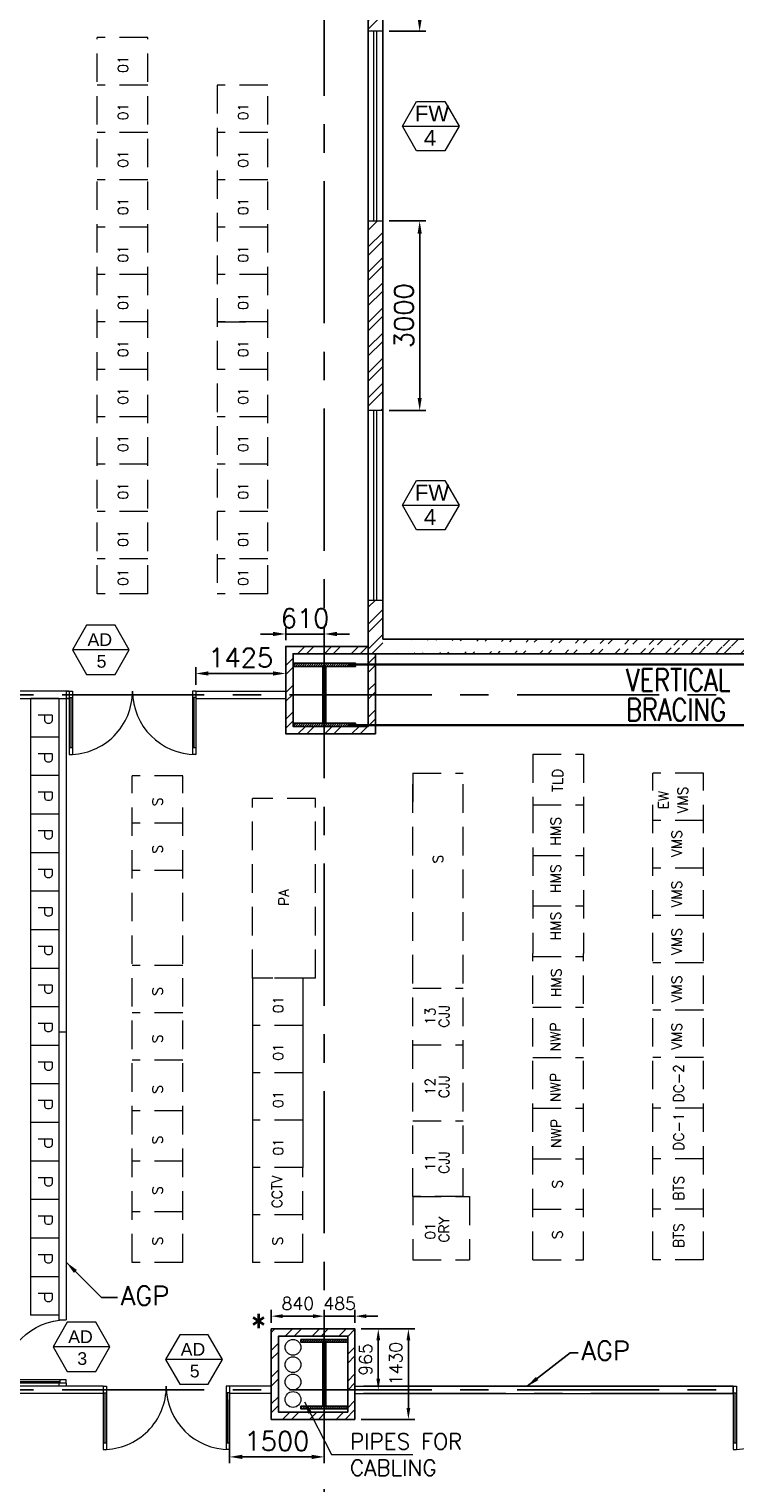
# Model space of a CAD drawing. Header units: inches. Extents: x 0 to 1564127, y -23460 to 23144100.
# Tile 125 of 215: x 554542 to 565712, y 136254 to 159261. Entities that reach past the tile are written whole.
import ezdxf
from ezdxf.enums import TextEntityAlignment as Align

# ---------------------------------------------------------------- set-up
doc = ezdxf.new("R2010")
doc.units = ezdxf.units.IN
doc.header["$LTSCALE"] = 1800
doc.header["$MEASUREMENT"] = 0
doc.linetypes.add('CENTER', pattern=[2, 1.25, -0.25, 0.25, -0.25])
doc.linetypes.add('HIDDEN', pattern=[0.375, 0.25, -0.125])
doc.layers.get('0').update_dxf_attribs({"color": 253, "lineweight": 9})
for name, color, linetype in [('1', 7, 'Continuous'), ('BRACING', 1, 'HIDDEN'), ('CEN', 2, 'CENTER'), ('COL', 1, 'Continuous'), ('GRID', 251, 'CENTER'), ('PH Plan', 7, 'Continuous'), ('PNLT', 8, 'Continuous'), ('TEXT', 3, 'Continuous'), ('WALL', 6, 'Continuous')]:
    doc.layers.add(name, color=color, linetype=linetype)
for name, color, linetype, lineweight in [('2CON', 1, 'Continuous', 13), ('A-DOOR', 31, 'Continuous', 9), ('A-DOOR-GLAZ', 31, 'Continuous', 18), ('A-WIN TAG', 3, 'Continuous', 13), ('A-WIN TAG TEXT', 3, 'Continuous', 13), ('LAYOUT', 8, 'Continuous', 9), ('LEADER', 4, 'Continuous', 15), ('PARTITION WALL', 4, 'Continuous', 9), ('PNL', 8, 'HIDDEN', 9), ('WALL HATCH', 251, 'Continuous', 13), ('WINDOW', 3, 'Continuous', 13)]:
    doc.layers.add(name, color=color, linetype=linetype, lineweight=lineweight)
doc.styles.add('ROAMNS', font='ROMANS.shx')
doc.styles.add('ROMANS', font='romans.shx')
doc.styles.get("Standard").update_dxf_attribs({"font": 'arial.ttf'})
doc.dimstyles.new('DIM INT 1', dxfattribs={"dimtxt": 300, "dimasz": 200, "dimexe": 100, "dimexo": 100, "dimgap": 100, "dimtad": 1, "dimdec": 0, "dimzin": 13, "dimdsep": 46, "dimlunit": 5, "dimtxsty": 'ROAMNS', "dimblk1": 'CLOSEDBLANK', "dimcen": 0.09, "dimclrd": 9, "dimclre": 9, "dimclrt": 4, "dimadec": 0, "dimazin": 0, "dimtfac": 1, "dimtdec": 0, "dimtix": 1, "dimtmove": 2, "dimatfit": 3, "dimfxl": 1, "dimtolj": 1, "dimtzin": 13, "dimarcsym": 0})
doc.dimstyles.new('DIM INT 2', dxfattribs={"dimtxt": 200, "dimasz": 180, "dimexe": 100, "dimexo": 100, "dimgap": 100, "dimtad": 1, "dimdec": 0, "dimzin": 13, "dimdsep": 46, "dimlunit": 5, "dimtxsty": 'ROAMNS', "dimcen": 0.09, "dimclrd": 9, "dimclre": 9, "dimclrt": 4, "dimadec": 0, "dimazin": 0, "dimtfac": 1, "dimtdec": 0, "dimtix": 1, "dimtmove": 2, "dimatfit": 3, "dimfxl": 1, "dimtolj": 1, "dimtzin": 13, "dimarcsym": 0})

# ---------------------------------------------------------------- blocks, each defined once
blk = doc.blocks.new('D E F G-ROW COLUMN UNIT2')
at = {"layer": 'COL'}
h = blk.add_hatch(dxfattribs=at)
h.set_pattern_fill('ANSI31', color=256, scale=200, angle=180, style=0)
h.set_pattern_definition([(225, (-557328.912, -127499.994), (17.6776695, -17.6776695), [])])
h.paths.add_polyline_path([(495, 500), (0, 500), (0, 446), (22, 450), (495, 450)])
h.paths.add_polyline_path([(0, 500), (-495, 500), (-495, 450), (0, 450)])
h.paths.add_polyline_path([(0, 450), (-22, 450), (-22, 0), (0, 0)])
h.paths.add_polyline_path([(22, 450), (0, 450), (0, 0), (22, 0)])
h.paths.add_polyline_path([(0, 0), (-22, 0), (-22, -450), (0, -450)])
h.paths.add_polyline_path([(22, 0), (0, 0), (0, -450), (22, -450)])
h.paths.add_polyline_path([(0, -450), (0, -500), (-495, -500), (-495, -450)])
h.paths.add_polyline_path([(495, -450), (0, -450), (0, -500), (495, -500)])
at = {"layer": 'CEN'}
for p, q in [((0, -500), (0, 500)), ((192, 0), (-192, 0))]:
    blk.add_line(p, q, dxfattribs=at)
at = {"layer": 'COL'}
for points in [[(-495, 500), (495, 500), (495, 450), (-495, 450)], [(-22, 450), (22, 450), (22, -450), (-22, -450)], [(-495, -450), (495, -450), (495, -500), (-495, -500)]]:
    blk.add_lwpolyline(points, close=True, dxfattribs=at)
blk = doc.blocks.new('C-ROW COLUMN (above17m)')
at = {"layer": 'COL'}
h = blk.add_hatch(dxfattribs=at)
h.set_pattern_fill('ANSI31', color=256, scale=200, style=0)
h.set_pattern_definition([(45, (-78771.347, -120071.694), (-17.6776695, 17.6776695), [])])
h.paths.add_polyline_path([(22, 755), (-22, 755), (-22, -255), (22, -255)])
h.paths.add_polyline_path([(370, -300), (370, -255), (-370, -255), (-370, -300)])
h.paths.add_polyline_path([(-370, 800), (-370, 755), (370, 755), (370, 800)])
at = {"layer": 'CEN'}
for p, q in [((0, -300), (0, 800)), ((-192, 0), (192, 0))]:
    blk.add_line(p, q, dxfattribs=at)
at = {"layer": 'COL'}
for points in [[(-370, 800), (370, 800), (370, 755), (-370, 755)], [(-22, 755), (22, 755), (22, -255), (-22, -255)], [(-370, -255), (370, -255), (370, -300), (-370, -300)]]:
    blk.add_lwpolyline(points, close=True, dxfattribs=at)
blk = doc.blocks.new('_ClosedBlank')
at = {"color": 0, "linetype": 'ByBlock', "lineweight": -2}
for p, q in [((-1, 0.17), (0, 0)), ((-1, 0.17), (-1, -0.17)), ((0, 0), (-1, -0.17))]:
    blk.add_line(p, q, dxfattribs=at)
blk = doc.blocks.new('*D1122')
at = {"layer": 'A-DOOR', "color": 9, "lineweight": -2, "transparency": 16777216}
for p, q in [((560468, 160725), (560823, 160725)), ((560723, 160525), (560723, 159425)), ((560239, 159225), (560823, 159225))]:
    blk.add_line(p, q, dxfattribs=at)
at = {"layer": 'A-DOOR', "color": 9, "transparency": 16777216}
for points in [[(560690, 160525), (560756, 160525), (560723, 160725)], [(560690, 159425), (560756, 159425), (560723, 159225)]]:
    blk.add_solid(points, dxfattribs=at)
at = {"layer": 'Defpoints', "color": 0, "transparency": 16777216}
for p in [(560368, 160725), (560139, 159225), (560723, 159225)]:
    blk.add_point(p, dxfattribs=at)
at = {"layer": 'A-DOOR', "color": 4, "transparency": 16777216, "insert": (560473, 159975), "char_height": 300, "attachment_point": 5, "rotation": 90, "style": 'ROAMNS'}
blk.add_mtext('\\A1;1500', dxfattribs=at)
blk = doc.blocks.new('*D1123')
at = {"layer": 'A-DOOR', "color": 9, "lineweight": -2, "transparency": 16777216}
for p, q in [((560239, 156225), (560823, 156225)), ((560723, 156025), (560723, 153425)), ((560239, 153225), (560823, 153225))]:
    blk.add_line(p, q, dxfattribs=at)
at = {"layer": 'A-DOOR', "color": 9, "transparency": 16777216}
for points in [[(560690, 156025), (560756, 156025), (560723, 156225)], [(560690, 153425), (560756, 153425), (560723, 153225)]]:
    blk.add_solid(points, dxfattribs=at)
at = {"layer": 'Defpoints', "color": 0, "transparency": 16777216}
for p in [(560139, 156225), (560139, 153225), (560723, 153225)]:
    blk.add_point(p, dxfattribs=at)
at = {"layer": 'A-DOOR', "color": 4, "transparency": 16777216, "insert": (560473, 154725), "char_height": 300, "attachment_point": 5, "rotation": 90, "style": 'ROAMNS'}
blk.add_mtext('\\A1;3000', dxfattribs=at)
blk = doc.blocks.new('*D1143')
at = {"layer": 'A-DOOR', "color": 9, "lineweight": -2, "transparency": 16777216}
for p, q in [((557714, 137568), (557714, 136566)), ((559214, 137135), (559214, 136566)), ((557914, 136666), (559014, 136666))]:
    blk.add_line(p, q, dxfattribs=at)
at = {"layer": 'A-DOOR', "color": 9, "transparency": 16777216}
for points in [[(557914, 136700), (557914, 136633), (557714, 136666)], [(559014, 136700), (559014, 136633), (559214, 136666)]]:
    blk.add_solid(points, dxfattribs=at)
at = {"layer": 'Defpoints', "color": 0, "transparency": 16777216}
for p in [(557714, 137668), (559214, 137235), (559214, 136666)]:
    blk.add_point(p, dxfattribs=at)
at = {"layer": 'A-DOOR', "color": 4, "transparency": 16777216, "insert": (558464, 136916), "char_height": 300, "attachment_point": 5, "style": 'ROAMNS'}
blk.add_mtext('\\A1;1500', dxfattribs=at)
blk = doc.blocks.new('M_Double-Glass 1 - 2000 x 2100mm 2-290830-17_00M')
at = {"layer": 'A-DOOR', "lineweight": 18}
for p, q in [((-1001, 951), (-1001, 1053)), ((-1001, 1053), (-949, 1053)), ((-1001, 951), (-949, 951)), ((-949, 951), (-949, 1053)), ((949, 951), (949, 1053)), ((1000, 1053), (949, 1053)), ((949, 951), (1000, 951)), ((1000, 951), (1000, 1053)), ((-1001, 154), (-949, 154)), ((-1001, 52), (-1001, 154)), ((-1001, 52), (-949, 52)), ((-949, 52), (-949, 154)), ((1000, 154), (949, 154)), ((949, 52), (949, 154)), ((1000, 52), (949, 52)), ((1000, 52), (1000, 154))]:
    blk.add_line(p, q, dxfattribs=at)
at = {"layer": 'A-DOOR'}
for p, q in [((-1001, 154), (-1001, 951)), ((-949, 154), (-949, 951)), ((949, 154), (949, 951)), ((1000, 154), (1000, 951))]:
    blk.add_line(p, q, dxfattribs=at)
for centre, radius, start, end in [((-1001, 52), 1001, 0, 90), ((1000, 53), 1000, 90, 180.0388)]:
    blk.add_arc(centre, radius, start, end, dxfattribs=at)
at = {"layer": 'A-DOOR-GLAZ'}
for p, q in [((-975, 951), (-975, 154)), ((975, 154), (975, 951))]:
    blk.add_line(p, q, dxfattribs=at)
blk = doc.blocks.new('M_Single-Glass 1 - 1000 x 2100mm 2-291765-17_00M')
at = {"layer": 'A-DOOR', "lineweight": 18}
for p, q in [((449, 948), (449, 1050)), ((500, 1050), (449, 1050)), ((449, 948), (500, 948)), ((500, 948), (500, 1050)), ((449, 152), (500, 152)), ((449, 50), (449, 152)), ((500, 50), (449, 50)), ((500, 50), (500, 152))]:
    blk.add_line(p, q, dxfattribs=at)
at = {"layer": 'A-DOOR'}
for p, q in [((449, 152), (449, 948)), ((500, 152), (500, 948))]:
    blk.add_line(p, q, dxfattribs=at)
blk.add_arc((500, 50), 1000, 90, 180, dxfattribs=at)
at = {"layer": 'A-DOOR-GLAZ'}
blk.add_line((474.5, 948), (474.5, 152), dxfattribs=at)
blk = doc.blocks.new('*D1216')
at = {"layer": 'A-DOOR', "color": 9, "lineweight": -2, "transparency": 16777216}
for p, q in [((558604, 149590), (558604, 149788)), ((559214, 149590), (559214, 149788)), ((558404, 149688), (558204, 149688)), ((559214, 149688), (558604, 149688)), ((559414, 149688), (559614, 149688))]:
    blk.add_line(p, q, dxfattribs=at)
at = {"layer": 'A-DOOR', "color": 9, "transparency": 16777216}
for points in [[(558404, 149722), (558404, 149655), (558604, 149688)], [(559414, 149722), (559414, 149655), (559214, 149688)]]:
    blk.add_solid(points, dxfattribs=at)
at = {"layer": 'Defpoints', "color": 0, "transparency": 16777216}
for p in [(558604, 149688), (558604, 149490), (559214, 149490)]:
    blk.add_point(p, dxfattribs=at)
at = {"layer": 'A-DOOR', "color": 4, "transparency": 16777216, "insert": (558909, 149938), "char_height": 300, "attachment_point": 5, "style": 'ROAMNS'}
blk.add_mtext('\\A1;610', dxfattribs=at)
blk = doc.blocks.new('*D1217')
at = {"layer": 'A-DOOR', "color": 9, "lineweight": -2, "transparency": 16777216}
for p, q in [((557179, 148883), (557179, 149163)), ((558604, 148883), (558604, 149163)), ((558404, 149063), (557379, 149063))]:
    blk.add_line(p, q, dxfattribs=at)
at = {"layer": 'A-DOOR', "color": 9, "transparency": 16777216}
for points in [[(557379, 149097), (557379, 149030), (557179, 149063)], [(558404, 149097), (558404, 149030), (558604, 149063)]]:
    blk.add_solid(points, dxfattribs=at)
at = {"layer": 'Defpoints', "color": 0, "transparency": 16777216}
for p in [(557179, 149063), (557179, 148783), (558604, 148783)]:
    blk.add_point(p, dxfattribs=at)
at = {"layer": 'A-DOOR', "color": 4, "transparency": 16777216, "insert": (557891, 149313), "char_height": 300, "attachment_point": 5, "style": 'ROAMNS'}
blk.add_mtext('\\A1;1425', dxfattribs=at)
blk = doc.blocks.new('*D1691')
at = {"layer": '1', "color": 9, "lineweight": -2, "transparency": 16777216}
for p, q in [((559214, 138790), (559214, 138993)), ((559699, 138790), (559699, 138993)), ((559034, 138893), (558854, 138893)), ((559214, 138893), (559699, 138893)), ((559879, 138893), (560059, 138893))]:
    blk.add_line(p, q, dxfattribs=at)
at = {"layer": '1', "color": 9, "transparency": 16777216}
for points in [[(559034, 138923), (559034, 138863), (559214, 138893)], [(559879, 138923), (559879, 138863), (559699, 138893)]]:
    blk.add_solid(points, dxfattribs=at)
at = {"layer": 'Defpoints', "color": 0, "transparency": 16777216}
for p in [(559699, 138893), (559214, 138690), (559699, 138690)]:
    blk.add_point(p, dxfattribs=at)
at = {"layer": '1', "color": 4, "transparency": 16777216, "insert": (559456, 139093), "char_height": 200, "attachment_point": 5, "style": 'ROAMNS'}
blk.add_mtext('\\A1;485', dxfattribs=at)
blk = doc.blocks.new('*D1692')
at = {"layer": '1', "color": 9, "lineweight": -2, "transparency": 16777216}
for p, q in [((558374, 138790), (558374, 138993)), ((559214, 138790), (559214, 138993)), ((559034, 138893), (558554, 138893))]:
    blk.add_line(p, q, dxfattribs=at)
at = {"layer": '1', "color": 9, "transparency": 16777216}
for points in [[(558554, 138923), (558554, 138863), (558374, 138893)], [(559034, 138923), (559034, 138863), (559214, 138893)]]:
    blk.add_solid(points, dxfattribs=at)
at = {"layer": 'Defpoints', "color": 0, "transparency": 16777216}
for p in [(558374, 138893), (558374, 138690), (559214, 138690)]:
    blk.add_point(p, dxfattribs=at)
at = {"layer": '1', "color": 4, "transparency": 16777216, "insert": (558794, 139093), "char_height": 200, "attachment_point": 5, "style": 'ROAMNS'}
blk.add_mtext('\\A1;840', dxfattribs=at)
blk = doc.blocks.new('*D1879')
at = {"layer": '1', "color": 9, "lineweight": -2, "transparency": 16777216}
for p, q in [((559799, 138690), (560644, 138690)), ((560544, 137440), (560544, 138510)), ((559799, 137260), (560644, 137260))]:
    blk.add_line(p, q, dxfattribs=at)
at = {"layer": '1', "color": 9, "transparency": 16777216}
for points in [[(560514, 138510), (560574, 138510), (560544, 138690)], [(560514, 137440), (560574, 137440), (560544, 137260)]]:
    blk.add_solid(points, dxfattribs=at)
at = {"layer": 'Defpoints', "color": 0, "transparency": 16777216}
for p in [(559699, 138690), (560544, 138690), (559699, 137260)]:
    blk.add_point(p, dxfattribs=at)
at = {"layer": '1', "color": 4, "transparency": 16777216, "insert": (560344, 138144), "char_height": 200, "attachment_point": 5, "rotation": 90, "style": 'ROAMNS'}
blk.add_mtext('\\A1;1430', dxfattribs=at)
blk = doc.blocks.new('*D1880')
at = {"layer": '1', "color": 9, "lineweight": -2, "transparency": 16777216}
for p, q in [((559799, 138690), (560168, 138690)), ((560068, 137905), (560068, 138510)), ((559799, 137725), (560168, 137725))]:
    blk.add_line(p, q, dxfattribs=at)
at = {"layer": '1', "color": 9, "transparency": 16777216}
for points in [[(560038, 138510), (560098, 138510), (560068, 138690)], [(560038, 137905), (560098, 137905), (560068, 137725)]]:
    blk.add_solid(points, dxfattribs=at)
at = {"layer": 'Defpoints', "color": 0, "transparency": 16777216}
for p in [(559699, 138690), (560068, 138690), (559699, 137725)]:
    blk.add_point(p, dxfattribs=at)
at = {"layer": '1', "color": 4, "transparency": 16777216, "insert": (559868, 138208), "char_height": 200, "attachment_point": 5, "rotation": 90, "style": 'ROAMNS'}
blk.add_mtext('\\A1;965', dxfattribs=at)
blk = doc.blocks.new('CCR 412')
at = {"layer": 'LAYOUT'}
for p, q in [((27299, 10942), (26849, 10942)), ((26849, 10942), (26849, 10332)), ((27299, 10942), (27299, 10332)), ((27299, 10332), (26849, 10332)), ((27299, 10332), (26849, 10332)), ((27299, 10332), (26849, 10332)), ((27299, 10332), (26849, 10332)), ((27299, 10332), (26849, 10332)), ((26849, 10332), (26849, 9722)), ((27299, 10332), (26899, 10332)), ((27299, 10332), (27299, 9722)), ((27299, 9722), (26849, 9722)), ((27299, 9722), (26849, 9722)), ((27299, 9722), (26849, 9722)), ((27299, 9722), (26849, 9722)), ((27299, 9722), (26849, 9722)), ((26849, 9722), (26849, 9112)), ((27299, 9722), (26899, 9722)), ((27299, 9722), (27299, 9112)), ((27299, 9112), (26849, 9112)), ((27299, 9112), (26849, 9112)), ((27299, 9112), (26849, 9112)), ((27299, 9112), (26849, 9112)), ((27299, 9112), (26849, 9112)), ((26849, 9112), (26849, 8502)), ((27299, 9112), (26899, 9112)), ((27299, 9112), (27299, 8502)), ((27299, 8502), (26849, 8502)), ((27299, 8502), (26849, 8502)), ((27299, 8502), (26849, 8502)), ((27299, 8502), (26849, 8502)), ((27299, 8502), (26849, 8502)), ((26849, 8502), (26849, 7892)), ((27299, 8502), (26899, 8502)), ((27299, 8502), (27299, 7892)), ((27299, 7892), (26849, 7892)), ((27299, 7892), (26849, 7892)), ((27299, 7892), (26849, 7892)), ((27299, 7892), (26849, 7892)), ((27299, 7892), (26849, 7892)), ((26849, 7892), (26849, 7282)), ((27299, 7892), (26899, 7892)), ((27299, 7892), (27299, 7282)), ((27299, 7282), (26849, 7282)), ((27299, 7282), (26849, 7282)), ((27299, 7282), (26849, 7282)), ((27299, 7282), (26849, 7282)), ((27299, 7282), (26849, 7282)), ((26849, 7282), (26849, 6672)), ((27299, 7282), (26899, 7282)), ((27299, 7282), (27299, 6672)), ((27299, 6672), (26849, 6672)), ((27299, 6672), (26849, 6672)), ((27299, 6672), (26849, 6672)), ((27299, 6672), (26849, 6672)), ((27299, 6672), (26849, 6672)), ((26849, 6672), (26849, 6062)), ((27299, 6672), (26899, 6672)), ((27299, 6672), (27299, 6062)), ((30362, 6519), (30362, 3519)), ((31162, 6519), (31162, 3519)), ((27299, 6062), (26849, 6062)), ((27299, 6062), (26849, 6062)), ((27299, 6062), (26849, 6062)), ((27299, 6062), (26849, 6062)), ((27299, 6062), (26849, 6062)), ((26849, 6062), (26849, 5452)), ((27299, 6062), (26899, 6062)), ((27299, 6062), (27299, 5452)), ((27414, 5663), (27299, 5663)), ((27299, 5452), (26849, 5452)), ((27299, 5452), (26849, 5452)), ((27299, 5452), (26849, 5452)), ((27299, 5452), (26849, 5452)), ((27299, 5452), (26849, 5452)), ((26849, 5452), (26849, 4842)), ((27299, 5452), (26899, 5452)), ((27299, 5452), (27299, 4842)), ((27299, 4842), (26849, 4842)), ((27299, 4842), (26849, 4842)), ((27299, 4842), (26849, 4842)), ((27299, 4842), (26849, 4842)), ((27299, 4842), (26849, 4842)), ((26849, 4842), (26849, 4232)), ((27299, 4842), (26899, 4842)), ((27299, 4842), (27299, 4232)), ((27299, 4232), (26849, 4232)), ((27299, 4232), (26849, 4232)), ((27299, 4232), (26849, 4232)), ((27299, 4232), (26849, 4232)), ((27299, 4232), (26849, 4232)), ((26849, 4232), (26849, 3622)), ((27299, 4232), (26899, 4232)), ((27299, 4232), (27299, 3622)), ((27299, 3622), (26849, 3622)), ((27299, 3622), (26849, 3622)), ((27299, 3622), (26849, 3622)), ((27299, 3622), (26849, 3622)), ((27299, 3622), (26849, 3622)), ((26849, 3622), (26849, 3012)), ((27299, 3622), (26899, 3622)), ((27299, 3622), (27299, 3012)), ((30362, 3519), (30362, 2019)), ((27299, 3012), (26849, 3012)), ((27299, 3012), (26849, 3012)), ((27299, 3012), (26849, 3012)), ((27299, 3012), (26849, 3012)), ((27299, 3012), (26849, 3012)), ((26849, 3012), (26849, 2402)), ((27299, 3012), (26899, 3012)), ((27299, 3012), (27299, 2402)), ((27299, 2402), (26849, 2402)), ((27299, 2402), (26849, 2402)), ((27299, 2402), (26849, 2402)), ((27299, 2402), (26849, 2402)), ((27299, 2402), (26849, 2402)), ((26849, 2402), (26849, 1792)), ((27299, 2402), (26899, 2402)), ((27299, 2402), (27299, 1792)), ((27299, 1792), (26849, 1792)), ((27299, 1792), (26849, 1792)), ((27299, 1792), (26849, 1792)), ((27299, 1792), (26849, 1792)), ((27299, 1792), (26849, 1792)), ((26849, 1792), (26849, 1182)), ((27299, 1792), (26899, 1792)), ((27299, 1182), (26849, 1182)), ((37970, 58), (32340, 58)), ((29015, -67), (28999, -67))]:
    blk.add_line(p, q, dxfattribs=at)
at = {"layer": 'LAYOUT', "color": 2}
for centre in [(31005, 675), (31005, 400), (31005, 125), (31005, -150)]:
    blk.add_circle(centre, 125, dxfattribs=at)
at = {"layer": 'PNL'}
for p, q in [((27907, 12600), (27907, 21400)), ((28707, 21400), (27907, 21400)), ((28707, 12600), (28707, 21400)), ((28707, 20650), (27907, 20650)), ((29807, 20650), (29807, 12600)), ((30607, 20650), (29807, 20650)), ((30607, 12600), (30607, 20650)), ((28707, 19900), (27907, 19900)), ((30607, 19900), (29807, 19900)), ((28707, 19150), (27907, 19150)), ((30607, 19150), (29807, 19150)), ((28707, 18400), (27907, 18400)), ((30607, 18400), (29807, 18400)), ((28707, 17650), (27907, 17650)), ((30607, 17650), (29807, 17650)), ((28707, 16900), (27907, 16900)), ((30607, 16900), (29807, 16900)), ((29807, 16900), (30407, 16900)), ((28707, 16150), (27907, 16150)), ((30607, 16150), (29807, 16150)), ((28707, 15400), (27907, 15400)), ((30607, 15400), (29807, 15400)), ((28707, 14650), (27907, 14650)), ((30607, 14650), (29807, 14650)), ((28707, 13900), (27907, 13900)), ((30607, 13900), (29807, 13900)), ((28707, 13150), (27907, 13150)), ((30607, 13150), (29807, 13150)), ((28707, 12600), (27907, 12600)), ((30607, 12600), (29807, 12600)), ((34800, 10059), (35600, 10059)), ((34800, 10059), (34800, 9259)), ((35600, 10059), (35600, 9259)), ((28462, 2019), (28462, 9719)), ((28462, 2019), (28462, 9719)), ((29262, 9719), (28462, 9719)), ((29262, 2019), (29262, 9719)), ((32900, 9759), (32900, 9109)), ((32900, 3059), (32900, 9759)), ((32900, 9759), (33700, 9759)), ((33700, 3059), (33700, 9759)), ((36700, 2059), (36700, 9759)), ((37500, 9759), (36700, 9759)), ((37500, 2059), (37500, 9759)), ((31362, 9359), (30362, 9359)), ((30362, 6519), (30362, 9359)), ((31362, 6519), (31362, 9359)), ((34800, 9259), (35600, 9259)), ((34800, 9259), (34800, 6909)), ((35600, 9259), (35600, 6909)), ((37500, 9009), (36700, 9009)), ((29262, 8969), (28462, 8969)), ((34800, 8459), (35600, 8459)), ((29262, 8219), (28462, 8219)), ((37500, 8259), (36700, 8259)), ((34800, 7659), (35600, 7659)), ((37500, 7509), (36700, 7509)), ((34800, 2059), (34800, 6909)), ((35600, 2059), (35600, 6909)), ((29262, 6719), (28462, 6719)), ((34800, 6859), (35600, 6859)), ((37500, 6759), (36700, 6759)), ((31362, 6519), (30362, 6519)), ((31162, 6519), (30362, 6519)), ((32900, 6359), (33700, 6359)), ((34800, 6059), (35600, 6059)), ((37500, 6009), (36700, 6009)), ((29262, 5969), (28462, 5969)), ((31162, 5769), (30362, 5769)), ((32900, 5459), (33700, 5459)), ((29262, 5219), (28462, 5219)), ((34800, 5259), (35600, 5259)), ((37500, 5259), (36700, 5259)), ((31162, 5019), (30362, 5019)), ((29262, 4419), (28462, 4419)), ((34800, 4459), (35600, 4459)), ((37500, 4459), (36700, 4459)), ((31162, 4269), (30362, 4269)), ((32900, 4259), (33700, 4259)), ((29262, 3619), (28462, 3619)), ((31162, 3519), (30362, 3519)), ((31162, 3519), (30362, 3519)), ((31162, 2019), (31162, 3519)), ((34800, 3659), (35600, 3659)), ((37500, 3659), (36700, 3659)), ((32900, 3059), (33700, 3059)), ((33700, 3059), (32900, 3059)), ((32900, 3059), (33700, 3059)), ((32900, 3059), (32900, 2059)), ((32900, 3059), (33800, 3059)), ((33800, 3059), (33800, 2059)), ((29262, 2819), (28462, 2819)), ((31162, 2769), (30362, 2769)), ((34800, 2859), (35600, 2859)), ((37500, 2859), (36700, 2859)), ((29262, 2019), (28462, 2019)), ((31162, 2019), (30362, 2019)), ((32900, 2059), (33800, 2059)), ((34800, 2059), (35600, 2059)), ((37500, 2059), (36700, 2059))]:
    blk.add_line(p, q, dxfattribs=at)
at = {"layer": 'PH Plan', "style": 'ROMANS'}
for p in [(26973, 10716), (26973, 10106), (26973, 9496), (26973, 8886), (26973, 8276), (26973, 7666), (26973, 7056), (26973, 6446), (26973, 5836), (26973, 5226), (26973, 4616), (26973, 4006), (26973, 3396), (26973, 2786), (26973, 2176), (26973, 1566)]:
    blk.add_text('P', height=220, rotation=270, dxfattribs=at).set_placement(p)
at = {"layer": 'PH Plan', "insert": (31906, -1357), "char_height": 250, "width": 1952.38, "attachment_point": 7, "style": 'ROMANS'}
blk.add_mtext('PIPES FOR CABLING', dxfattribs=at)
at = {"layer": 'PNL', "style": 'ROMANS'}
for p in [(28395, 20842), (28395, 20092), (30295, 20092), (28395, 19342), (30295, 19342), (28395, 18592), (30295, 18592), (28395, 17842), (30295, 17842), (28395, 17092), (30295, 17092), (28395, 16342), (30295, 16342), (28395, 15592), (30295, 15592), (28395, 14842), (30295, 14842), (28395, 14092), (30295, 14092), (28395, 13342), (30295, 13342), (28395, 12723), (30295, 12723), (30850, 5961), (30850, 5211), (30850, 4461), (30850, 3711)]:
    blk.add_text('01', height=160, rotation=90, dxfattribs=at).set_placement(p)
at = {"layer": 'PNLT', "style": 'ROMANS'}
for s, p in [('S', (28940, 9239)), ('S', (28940, 8489)), ('S', (33378, 8332)), ('PA', (30940, 7661)), ('S', (28940, 6239)), ('13', (33257, 5779)), ('CJJ', (33474, 5733)), ('NWP', (35237, 5358)), ('S', (28940, 5489)), ('12', (33257, 4664)), ('CJJ', (33474, 4618)), ('NWP', (35237, 4558)), ('S', (28940, 4689)), ('NWP', (35249, 3833)), ('S', (28940, 3889)), ('11', (33257, 3464)), ('CJJ', (33474, 3418)), ('CCTV', (30831, 2876)), ('S', (35268, 3189)), ('S', (28940, 3089)), ('01', (33257, 2379)), ('CRY', (33474, 2333)), ('S', (28940, 2289)), ('S', (30840, 2289)), ('S', (35268, 2389))]:
    blk.add_text(s, height=160, rotation=90, dxfattribs=at).set_placement(p)
at = {"layer": 'PNLT', "char_height": 160, "width": 511.88, "rotation": 90, "style": 'ROMANS'}
for s, insert, attachment_point in [('TLD', (35112, 9464), 1), ('EW', (36949, 9188), 7), ('VMS', (37251, 9124), 7), ('HMS', (35242, 8617), 7), ('VMS', (37156, 8436), 7), ('HMS', (35242, 7867), 7), ('VMS', (37156, 7636), 7), ('HMS', (35242, 7117), 7), ('VMS', (37156, 6886), 7), ('HMS', (35250, 6219), 7), ('VMS', (37156, 6136), 7), ('VMS', (37156, 5386), 7), ('DC-2', (37187, 4552), 7), ('DC-1', (37187, 3786), 7), ('BTS', (37187, 2998), 7), ('BTS', (37187, 2248), 7)]:
    blk.add_mtext(s, dxfattribs=dict(at, insert=insert, attachment_point=attachment_point))
at = {"layer": '1'}
blk.add_leader([(31185, -186), (31614, -1021), (32899, -1021)], dimstyle='DIM INT 1', override={"dimgap": 100, "dimtad": 0}, dxfattribs=at)

msp = doc.modelspace()

# ---------------------------------------------------------------- hatches: boundary and pattern name
at = {"layer": 'WALL HATCH'}
h = msp.add_hatch(dxfattribs=at)
h.set_pattern_fill('ANSI32', color=256, scale=750, style=0)
h.set_pattern_definition([(45, (0, 15), (-198.87378, 198.87378), []), (45, (132.58, 15), (-198.87378, 198.87378), [])])
h.paths.add_polyline_path([(559213.7, 181605.31), (548713.7, 181605.31), (548713.7, 181375.31), (559213.7, 181375.31)])
h.paths.add_polyline_path([(560138.7, 181605.31), (559213.7, 181605.31), (559213.7, 181375.31), (559908.7, 181375.31), (559908.7, 180740.31), (560138.7, 180740.31)])
h.paths.add_polyline_path([(538213.7, 181605.31), (537288.7, 181605.31), (537288.7, 180740.31), (537518.7, 180740.31), (537518.7, 181375.31), (538213.7, 181375.31)])
h.paths.add_polyline_path([(547963.7, 181605.31), (547963.7, 181375.31), (548713.7, 181375.31), (548713.7, 181605.31)])
h.paths.add_polyline_path([(546763.7, 181375.31), (546763.7, 181605.31), (538213.7, 181605.31), (538213.7, 181375.31)])
edge = h.paths.add_edge_path()
edge.add_line((559908.7, 167540.47), (559908.7, 160740.31))
edge.add_line((559908.7, 160740.31), (560138.7, 160740.31))
edge.add_line((560138.7, 160740.31), (560138.7, 161975.31))
edge.add_line((560138.7, 161975.31), (559908.7, 161975.31))
h.paths.add_polyline_path([(560138.7, 150225.31), (559908.7, 150225.31), (559908.7, 149375.31), (560138.7, 149375.31)])
h.paths.add_polyline_path([(559908.7, 159225.31), (560138.7, 159225.31), (560138.7, 160740.31), (559908.7, 160740.31)])
h.paths.add_polyline_path([(560138.7, 156225.31), (559908.7, 156225.31), (559908.7, 153225.31), (560138.7, 153225.31)])
h.paths.add_polyline_path([(559908.7, 169475.31), (560138.7, 169475.31), (560138.7, 170740.31), (559908.7, 170740.31)])
h.paths.add_polyline_path([(560138.7, 166975.31), (559908.7, 166975.31), (559908.7, 164475.31), (560138.7, 164475.31)])
h.paths.add_polyline_path([(560138.7, 171975.31), (559908.7, 171975.31), (559908.7, 170740.31), (560138.7, 170740.31)])
h.paths.add_polyline_path([(559908.7, 179475.31), (560138.7, 179475.31), (560138.7, 180740.31), (559908.7, 180740.31)])
h.paths.add_polyline_path([(560138.7, 176475.31), (559908.7, 176475.31), (559908.7, 174975.31), (560138.7, 174975.31)])
h.paths.add_polyline_path([(537288.7, 179475.31), (537518.7, 179475.31), (537518.7, 180740.31), (537288.7, 180740.31)])
h.paths.add_polyline_path([(537518.7, 171975.31), (537288.7, 171975.31), (537288.7, 170740.31), (537518.7, 170740.31)])
h.paths.add_polyline_path([(537288.7, 174975.31), (537518.7, 174975.31), (537518.7, 176475.31), (537288.7, 176475.31)])
h.paths.add_polyline_path([(537288.7, 169475.31), (537518.7, 169475.31), (537518.7, 170740.31), (537288.7, 170740.31)])
h.paths.add_polyline_path([(537518.7, 161975.31), (537288.7, 161975.31), (537288.7, 160740.31), (537518.7, 160740.31)])
h.paths.add_polyline_path([(537288.7, 164475.31), (537518.7, 164475.31), (537518.7, 166975.31), (537288.7, 166975.31)])
h.paths.add_polyline_path([(537288.7, 159225.31), (537518.7, 159225.31), (537518.7, 160740.31), (537288.7, 160740.31)])
h.paths.add_polyline_path([(537518.7, 150225.31), (537288.7, 150225.31), (537288.7, 149605.31), (526788.7, 149605.31), (526788.7, 149390.31), (537518.7, 149390.31)])
h.paths.add_polyline_path([(537288.7, 153225.31), (537518.7, 153225.31), (537518.7, 156225.31), (537288.7, 156225.31)])
h = msp.add_hatch(dxfattribs=at)
h.set_pattern_fill('ANSI32', color=256, scale=750, style=0)
h.set_pattern_definition([(45, (0, 15), (-198.87378, 198.87378), []), (45, (132.58, 15), (-198.87378, 198.87378), [])])
edge = h.paths.add_edge_path()
edge.add_line((560138.7, 149605.31), (571928.7, 149605.31))
edge.add_line((559908.7, 149375.31), (571698.7, 149375.31))
h = msp.add_hatch(dxfattribs=at)
h.set_pattern_fill('ANSI32', color=256, scale=800, style=0)
h.paths.add_polyline_path([(560023.7, 149367.81), (560023.7, 148117.81), (558603.7, 148110.31), (558603.7, 149490.31), (559908.7, 149490.31), (559908.7, 149375.31), (558718.7, 149375.31), (558718.7, 148225.31), (559908.7, 148232.81), (559908.7, 149367.81)])
h = msp.add_hatch(dxfattribs=at)
h.set_pattern_fill('ANSI32', color=256, scale=800, style=0)
h.paths.add_polyline_path([(559698.7, 137260.31), (558373.7, 137260.31), (558373.7, 138690.31), (559698.7, 138690.31)])
h.paths.add_polyline_path([(559583.7, 137375.31), (558488.7, 137375.31), (558488.7, 138575.31), (559583.7, 138575.31)], flags=16)

# ---------------------------------------------------------------- linework, layer by layer
at = {"layer": '2CON'}
for p, q in [((560448.54, 157725.31), (561348.54, 157725.31)), ((560448.54, 151725.31), (561348.54, 151725.31)), ((556127.22, 149439.05), (555227.22, 149439.05)), ((555821.3, 138407.9), (554921.3, 138407.9)), ((557601.25, 138208.37), (556701.25, 138208.37))]:
    msp.add_line(p, q, dxfattribs=at)
at = {"layer": 'A-WIN TAG'}
for points in [[(561123.54, 158115.02), (561348.54, 157725.31), (561123.54, 157335.6), (560673.54, 157335.6), (560448.54, 157725.31), (560673.54, 158115.02)], [(561123.54, 152115.02), (561348.54, 151725.31), (561123.54, 151335.6), (560673.54, 151335.6), (560448.54, 151725.31), (560673.54, 152115.02)], [(555452.22, 149828.76), (555227.22, 149439.05), (555452.22, 149049.34), (555902.22, 149049.34), (556127.22, 149439.05), (555902.22, 149828.76)], [(555146.3, 138797.61), (554921.3, 138407.9), (555146.3, 138018.19), (555596.3, 138018.19), (555821.3, 138407.9), (555596.3, 138797.61)], [(556926.25, 138598.08), (556701.25, 138208.37), (556926.25, 137818.66), (557376.25, 137818.66), (557601.25, 138208.37), (557376.25, 138598.08)]]:
    msp.add_lwpolyline(points, close=True, dxfattribs=at)
at = {"layer": 'BRACING', "const_width": 40}
for points in [[(559583.7, 149205.31), (570843.7, 149205.31)], [(559583.7, 148245.31), (570843.7, 148245.31)]]:
    msp.add_lwpolyline(points, dxfattribs=at)
at = {"layer": 'GRID'}
for p, q in [((559213.7, 86204.51), (559213.7, 183222.97)), ((654513.7, 148725.31), (522413.7, 148725.31)), ((555128.15, 148782.81), (555178.15, 148782.81)), ((555128.15, 148667.81), (555178.15, 148667.81)), ((654513.7, 137725.31), (519413.7, 137725.31)), ((654513.7, 137725.31), (519413.7, 137725.31))]:
    msp.add_line(p, q, dxfattribs=at)
at = {"layer": 'GRID', "color": 7}
for p, q in [((565683.74, 137782.81), (559698.7, 137782.81)), ((565683.74, 137667.81), (559698.7, 137667.81))]:
    msp.add_line(p, q, dxfattribs=at)
at = {"layer": 'PARTITION WALL'}
for p, q in [((555128.15, 148782.81), (549323.7, 148782.81)), ((549323.7, 148667.81), (555178.15, 148667.81)), ((555013.15, 148667.81), (555013.15, 138832.81)), ((555128.15, 148782.81), (555128.15, 138832.81)), ((555178.15, 148782.81), (555128.15, 148782.81)), ((555178.15, 148667.81), (555128.15, 148667.81)), ((557179.15, 148782.81), (558603.7, 148782.81)), ((557179.15, 148667.81), (558603.7, 148667.81)), ((555013.15, 138832.81), (555128.15, 138832.81)), ((555013.15, 137832.81), (555013.15, 137782.81)), ((555128.15, 137832.81), (555128.15, 137782.81)), ((555713.7, 137782.81), (550653.7, 137782.81)), ((555713.7, 137667.81), (550653.7, 137667.81)), ((558373.7, 137782.81), (557713.7, 137782.81)), ((558373.7, 137667.81), (557713.7, 137667.81)), ((558373.7, 137782.81), (558373.7, 137667.81)), ((559698.7, 137782.81), (565683.74, 137782.81)), ((559698.7, 137667.81), (559698.7, 137782.81)), ((559698.7, 137667.81), (565683.74, 137667.81)), ((565683.74, 137667.81), (565683.74, 137782.81))]:
    msp.add_line(p, q, dxfattribs=at)
at = {"layer": 'WALL'}
for p, q in [((560138.7, 149605.31), (560138.7, 181605.31)), ((559908.7, 149375.31), (559908.7, 181375.31)), ((560138.7, 149605.31), (572138.7, 149605.31)), ((559908.7, 149375.31), (571908.7, 149375.31))]:
    msp.add_line(p, q, dxfattribs=at)
for points in [[(560023.7, 149375.31), (560023.7, 148110.31), (558603.7, 148110.31), (558603.7, 149490.31), (559908.7, 149490.31), (559908.7, 149375.31), (558718.7, 149375.31), (558718.7, 148225.31), (559908.7, 148225.31), (559908.7, 149375.31)], [(559698.7, 137260.31), (558373.7, 137260.31), (558373.7, 138690.31), (559698.7, 138690.31)], [(559583.7, 137375.31), (558488.7, 137375.31), (558488.7, 138575.31), (559583.7, 138575.31)]]:
    msp.add_lwpolyline(points, close=True, dxfattribs=at)
at = {"layer": 'WINDOW', "ltscale": 100}
for p, q in [((559997.32, 156225.31), (559997.32, 159225.31)), ((560047.32, 156225.31), (560047.32, 159225.31)), ((559997.32, 150225.31), (559997.32, 153225.31)), ((560047.32, 150225.31), (560047.32, 153225.31))]:
    msp.add_line(p, q, dxfattribs=at)
for points in [[(560138.7, 159225.31), (559908.7, 159225.31), (559908.7, 156225.31), (560138.7, 156225.31)], [(560138.7, 153225.31), (559908.7, 153225.31), (559908.7, 150225.31), (560138.7, 150225.31)]]:
    msp.add_lwpolyline(points, close=True, dxfattribs=at)

# ---------------------------------------------------------------- block references
msp.add_blockref('C-ROW COLUMN (above17m)', (559213.7, 137725.31))
at = {"layer": 'A-DOOR', "rotation": 180}
for p in [(556178.62, 148835.19), (556713.58, 137835.19), (566683.62, 137835.19)]:
    msp.add_blockref('M_Double-Glass 1 - 2000 x 2100mm 2-290830-17_00M', p, dxfattribs=at)
at = {"layer": 'A-DOOR', "xscale": -1, "rotation": 90}
msp.add_blockref('M_Single-Glass 1 - 1000 x 2100mm 2-291765-17_00M', (555178.15, 138332.81), dxfattribs=at)
at = {"layer": 'COL'}
msp.add_blockref('D E F G-ROW COLUMN UNIT2', (559213.7, 148725.31), dxfattribs=at)
at = {"layer": 'PARTITION WALL'}
msp.add_blockref('CCR 412', (527713.7, 137725.31), dxfattribs=at)

# ---------------------------------------------------------------- texts
at = {"layer": 'A-WIN TAG'}
for s, p in [('AD', (555661.47, 149599)), ('5', (555688.81, 149253.18)), ('AD', (555355.54, 138567.85)), ('3', (555382.89, 138222.03)), ('AD', (557135.49, 138368.32)), ('5', (557162.84, 138022.5))]:
    msp.add_text(s, height=200, dxfattribs=at).set_placement(p, align=Align.MIDDLE)
at = {"layer": 'A-WIN TAG TEXT'}
for s, p in [('FW', (560918.23, 157925.25)), ('4', (560886.95, 157539.44)), ('FW', (560918.23, 151925.25)), ('4', (560886.95, 151539.44))]:
    msp.add_text(s, height=250, dxfattribs=at).set_placement(p, align=Align.MIDDLE)
at = {"layer": 'TEXT', "style": 'ROMANS'}
msp.add_text('*', height=400, dxfattribs=at).set_placement((558036.46, 138530.91))
at = {"layer": 'TEXT', "insert": (563988.23, 149135.31), "char_height": 350, "width": 1838.5567, "attachment_point": 1, "line_spacing_factor": 0.805714, "style": 'ROMANS'}
msp.add_mtext('{\\W0.8;VERTICAL BRACING}', dxfattribs=at)
at = {"layer": 'TEXT', "char_height": 300, "width": 5971.4286, "attachment_point": 1, "style": 'ROMANS'}
for insert in [(555991.05, 139368.13), (563280.45, 138495.88)]:
    msp.add_mtext('AGP', dxfattribs=dict(at, insert=insert))

# ---------------------------------------------------------------- dimensions: what is measured, and where the dimension line sits
at = {"layer": '1'}
for base, p2, picture, middle in [((558373.7, 138892.98), (558373.7, 138690.31), '*D1692', (558793.7, 139092.98)), ((559698.7, 138892.98), (559698.7, 138690.31), '*D1691', (559456.2, 139092.98))]:
    dim = msp.add_linear_dim(base=base, p1=(559213.7, 138690.31), p2=p2, dimstyle='DIM INT 2', dxfattribs=at)
    dim.commit()
    dim.dimension.update_dxf_attribs({"geometry": picture, "text_midpoint": middle})
dim = msp.add_linear_dim(base=(560544.5, 138690.31), p1=(559698.7, 137260.31), p2=(559698.7, 138690.31), angle=90, dimstyle='DIM INT 2', dxfattribs=at)
dim.commit()
dim.dimension.update_dxf_attribs({"geometry": '*D1879', "text_midpoint": (560344.5, 138144.41), "dimtype": 160})
dim = msp.add_linear_dim(base=(560068.36, 138690.31), p1=(559698.7, 137725.31), p2=(559698.7, 138690.31), angle=90, dimstyle='DIM INT 2', dxfattribs=at)
dim.commit()
dim.dimension.update_dxf_attribs({"geometry": '*D1880', "text_midpoint": (559868.36, 138207.81)})
at = {"layer": 'A-DOOR'}
for base, p1, p2, picture, middle in [((560723.09, 159225.31), (560368.43, 160725.31), (560138.7, 159225.31), '*D1122', (560473.09, 159975.31)), ((560723.09, 153225.31), (560138.7, 156225.31), (560138.7, 153225.31), '*D1123', (560473.09, 154725.31))]:
    dim = msp.add_linear_dim(base=base, p1=p1, p2=p2, angle=90, dimstyle='DIM INT 1', dxfattribs=at)
    dim.commit()
    dim.dimension.update_dxf_attribs({"geometry": picture, "text_midpoint": middle})
for base, p1, p2, picture, middle in [((558603.7, 149688.28), (559213.7, 149490.31), (558603.7, 149490.31), '*D1216', (558908.7, 149938.28)), ((557179.15, 149063.38), (558603.7, 148782.81), (557179.15, 148782.81), '*D1217', (557891.43, 149313.38)), ((559213.7, 136666.46), (557714.11, 137667.81), (559213.7, 137235.39), '*D1143', (558463.91, 136916.46))]:
    dim = msp.add_linear_dim(base=base, p1=p1, p2=p2, dimstyle='DIM INT 1', dxfattribs=at)
    dim.commit()
    dim.dimension.update_dxf_attribs({"geometry": picture, "text_midpoint": middle})

# ---------------------------------------------------------------- leaders
at = {"layer": 'LEADER'}
for points in [[(555133.73, 139742.97), (555686.51, 139186.22), (555940.99, 139186.22)], [(562423.14, 137782.81), (563103.15, 138313.98), (563230.4, 138313.98)]]:
    msp.add_leader(points, dimstyle='DIM INT 1', dxfattribs=at)

doc.saveas('drawing.dxf')
